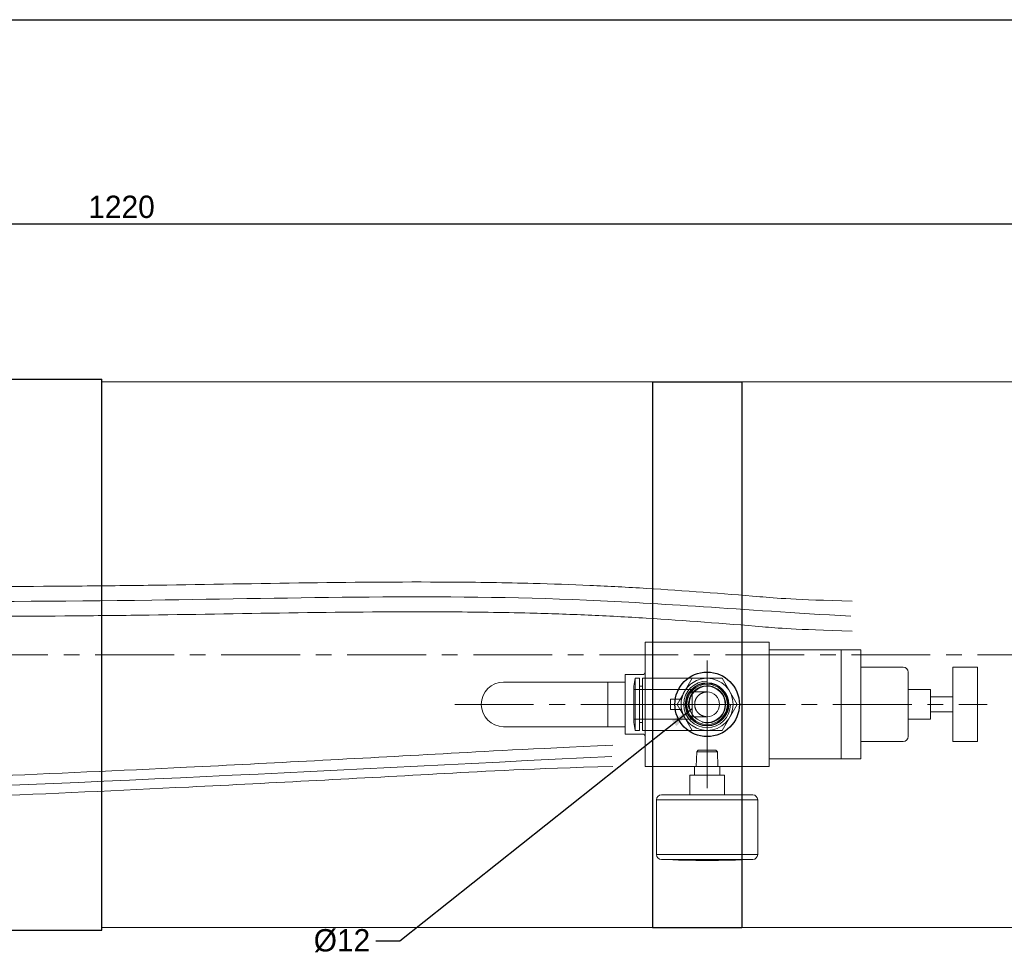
# Model space of a CAD drawing. Header units: millimetres. Extents: x -12870 to -11470, y -3129 to -2170.
# Tile 4 of 17: x -12162 to -11765, y -2544 to -2170. Entities that reach past the tile are written whole.
import ezdxf

# ---------------------------------------------------------------- set-up
doc = ezdxf.new("R2010")
doc.units = ezdxf.units.MM
doc.linetypes.add('CENTER', pattern=[50.8, 31.75, -6.35, 6.35, -6.35])
doc.layers.get('Defpoints').update_dxf_attribs({"lineweight": 25})
for name, color, linetype, lineweight in [('图层1', 7, 'Continuous', 25), ('图层2', 3, 'CENTER', 13), ('图层3', 2, 'Continuous', 13), ('图层4', 1, 'Continuous', 30), ('图层7', 4, 'Continuous', 15)]:
    doc.layers.add(name, color=color, linetype=linetype, lineweight=lineweight)
doc.dimstyles.new('ISO-25', dxfattribs={"dimtxt": 2.5, "dimasz": 2.5, "dimexe": 1.25, "dimexo": 0.625, "dimtad": 1, "dimtxsty": 'Standard', "dimcen": 2.5, "dimadec": 0, "dimazin": 0, "dimtfac": 1, "dimtmove": 0, "dimatfit": 3, "dimfxl": 1, "dimarcsym": 0})

# ---------------------------------------------------------------- blocks, each defined once
blk = doc.blocks.new('*D790')
at = {"layer": 'Defpoints', "color": 0}
for p in [(-11511.17, -2252.53), (-11511.17, -2312.24), (-12731.17, -2358.74)]:
    blk.add_point(p, dxfattribs=at)
at = {"layer": '图层3', "color": 0, "lineweight": -2}
for p, q in [((-12731.17, -2356.49), (-12731.17, -2248.03)), ((-11511.17, -2309.99), (-11511.17, -2248.03)), ((-12722.17, -2252.53), (-11520.17, -2252.53))]:
    blk.add_line(p, q, dxfattribs=at)
at = {"layer": '图层3', "color": 0}
for points in [[(-12722.17, -2251.03), (-12722.17, -2254.03), (-12731.17, -2252.53)], [(-11520.17, -2254.03), (-11520.17, -2251.03), (-11511.17, -2252.53)]]:
    blk.add_solid(points, dxfattribs=at)
at = {"layer": '图层3', "color": 0, "insert": (-12121.17, -2245.78), "char_height": 9, "attachment_point": 5}
blk.add_mtext('1220', dxfattribs=at)

msp = doc.modelspace()

# ---------------------------------------------------------------- linework, layer by layer
at = {"layer": '图层1'}
for p, q in [((-12167.174, -2315.241), (-12129.174, -2315.241)), ((-12129.174, -2537.241), (-12129.174, -2315.241)), ((-11907.174, -2316.241), (-11907.174, -2536.241)), ((-11907.174, -2316.241), (-11871.174, -2316.241)), ((-11871.174, -2316.241), (-11871.174, -2536.241)), ((-12167.174, -2537.241), (-12129.174, -2537.241)), ((-11907.174, -2536.241), (-11871.174, -2536.241))]:
    msp.add_line(p, q, dxfattribs=at)
for radius in [13, 8.67]:
    msp.add_circle((-11885.174, -2446.241), radius, dxfattribs=at)
at = {"layer": '图层2'}
for p, q in [((-12792.174, -2426.241), (-11511.174, -2426.241)), ((-11885.174, -2436.241), (-11885.174, -2456.241)), ((-11986.866, -2446.241), (-11772.319, -2446.241)), ((-11895.174, -2446.241), (-11875.174, -2446.241))]:
    msp.add_line(p, q, dxfattribs=at)
at = {"layer": '图层4'}
msp.add_line((-12869.726, -2170.296), (-11469.726, -2170.296), dxfattribs=at)
at = {"layer": '图层7'}
for p, q in [((-11907.174, -2316.241), (-12129.174, -2316.241)), ((-11549.174, -2316.241), (-11871.174, -2316.241)), ((-11910.174, -2421.241), (-11910.174, -2471.241)), ((-11910.174, -2421.241), (-11860.174, -2421.241)), ((-11860.174, -2421.241), (-11860.174, -2471.241)), ((-11860.174, -2424.241), (-11823.174, -2424.241)), ((-11831.174, -2424.241), (-11831.174, -2468.241)), ((-11823.174, -2424.241), (-11823.174, -2468.241)), ((-11885.174, -2428.546), (-11885.174, -2479.967)), ((-11823.174, -2431.241), (-11806.174, -2431.241)), ((-11786.174, -2431.241), (-11786.174, -2461.241)), ((-11786.174, -2431.241), (-11776.174, -2431.241)), ((-11776.174, -2431.241), (-11776.174, -2461.241)), ((-11918.174, -2434.241), (-11918.174, -2458.241)), ((-11918.174, -2434.241), (-11911.174, -2434.241)), ((-11914.118, -2435.741), (-11914.674, -2438.891)), ((-11914.118, -2435.741), (-11914.118, -2456.741)), ((-11912.486, -2435.741), (-11914.118, -2435.741)), ((-11912.486, -2435.741), (-11912.486, -2456.741)), ((-11879.112, -2435.741), (-11911.174, -2435.741)), ((-11911.174, -2435.741), (-11911.174, -2456.741)), ((-11891.236, -2435.741), (-11897.298, -2446.241)), ((-11885.174, -2435.184), (-11885.174, -2457.298)), ((-11873.049, -2446.241), (-11879.112, -2435.741)), ((-11804.174, -2433.241), (-11804.174, -2459.241)), ((-11967.174, -2437.241), (-11918.174, -2437.241)), ((-11925.174, -2437.241), (-11925.174, -2455.241)), ((-11914.674, -2438.891), (-11914.674, -2453.591)), ((-11891.174, -2440.241), (-11914.674, -2440.241)), ((-11911.174, -2438.891), (-11912.486, -2438.891)), ((-11891.174, -2440.241), (-11891.174, -2452.241)), ((-11804.174, -2440.241), (-11795.174, -2440.241)), ((-11795.174, -2440.241), (-11795.174, -2452.241)), ((-11895.462, -2444.141), (-11899.874, -2444.141)), ((-11899.874, -2444.141), (-11899.874, -2448.341)), ((-11895.674, -2444.141), (-11895.674, -2448.341)), ((-11885.174, -2441.241), (-11891.174, -2441.241)), ((-11795.174, -2443.241), (-11786.174, -2443.241)), ((-11874.117, -2446.241), (-11915.231, -2446.241)), ((-11899.874, -2448.341), (-11895.462, -2448.341)), ((-11897.298, -2446.241), (-11891.236, -2456.741)), ((-11879.112, -2456.741), (-11873.049, -2446.241)), ((-11914.674, -2452.241), (-11891.174, -2452.241)), ((-11891.174, -2451.241), (-11885.174, -2451.241)), ((-11804.174, -2452.241), (-11795.174, -2452.241)), ((-11795.174, -2449.241), (-11786.174, -2449.241)), ((-11967.174, -2455.241), (-11918.174, -2455.241)), ((-11914.674, -2453.591), (-11914.118, -2456.741)), ((-11912.486, -2453.591), (-11911.174, -2453.591)), ((-11918.174, -2458.241), (-11911.174, -2458.241)), ((-11914.118, -2456.741), (-11912.486, -2456.741)), ((-11911.174, -2456.741), (-11879.112, -2456.741)), ((-11823.174, -2461.241), (-11806.174, -2461.241)), ((-11786.174, -2461.241), (-11776.174, -2461.241)), ((-11889.35, -2465.341), (-11889.535, -2471.241)), ((-11888.75, -2464.741), (-11889.35, -2465.341)), ((-11880.997, -2465.341), (-11889.35, -2465.341)), ((-11881.597, -2464.741), (-11888.75, -2464.741)), ((-11880.997, -2465.341), (-11881.597, -2464.741)), ((-11880.813, -2471.241), (-11880.997, -2465.341)), ((-11910.174, -2471.241), (-11860.174, -2471.241)), ((-11890.274, -2471.241), (-11890.274, -2474.741)), ((-11880.074, -2471.241), (-11890.274, -2471.241)), ((-11880.074, -2474.741), (-11880.074, -2471.241)), ((-11860.174, -2468.241), (-11823.174, -2468.241)), ((-11878.174, -2474.741), (-11892.174, -2474.741)), ((-11892.174, -2482.741), (-11892.174, -2474.741)), ((-11878.174, -2482.741), (-11878.174, -2474.741)), ((-11866.774, -2482.741), (-11903.574, -2482.741)), ((-11905.574, -2484.741), (-11905.574, -2506.741)), ((-11864.774, -2484.741), (-11905.574, -2484.741)), ((-11864.774, -2506.741), (-11864.774, -2484.741)), ((-11864.774, -2506.741), (-11905.574, -2506.741)), ((-11866.774, -2508.741), (-11903.574, -2508.741)), ((-11907.174, -2536.241), (-12129.174, -2536.241)), ((-11549.174, -2536.241), (-11871.174, -2536.241))]:
    msp.add_line(p, q, dxfattribs=at)
for points in [[(-11895.462, -2444.141), (-11895.448, -2444.076), (-11895.42, -2443.946), (-11895.39, -2443.816), (-11895.374, -2443.751), (-11895.358, -2443.687), (-11895.325, -2443.558), (-11895.29, -2443.429), (-11895.254, -2443.301), (-11895.216, -2443.173), (-11895.176, -2443.046), (-11895.156, -2442.983), (-11895.135, -2442.92), (-11895.092, -2442.794), (-11895.047, -2442.668), (-11895.001, -2442.543), (-11894.953, -2442.419), (-11894.904, -2442.295), (-11894.879, -2442.234), (-11894.853, -2442.172), (-11894.801, -2442.05), (-11894.747, -2441.928), (-11894.72, -2441.868), (-11894.692, -2441.807), (-11894.635, -2441.687), (-11894.576, -2441.567), (-11894.546, -2441.508), (-11894.516, -2441.448), (-11894.455, -2441.33), (-11894.392, -2441.213), (-11894.327, -2441.097), (-11894.261, -2440.981), (-11894.194, -2440.866), (-11894.16, -2440.809), (-11894.125, -2440.752), (-11894.055, -2440.639), (-11893.983, -2440.527), (-11893.91, -2440.416), (-11893.835, -2440.305), (-11893.759, -2440.196), (-11893.721, -2440.142), (-11893.682, -2440.088), (-11893.603, -2439.98), (-11893.523, -2439.874), (-11893.442, -2439.769), (-11893.359, -2439.664), (-11893.275, -2439.561), (-11893.232, -2439.51), (-11893.19, -2439.459), (-11893.103, -2439.358), (-11893.015, -2439.258), (-11892.926, -2439.159), (-11892.835, -2439.061), (-11892.744, -2438.965), (-11892.697, -2438.917), (-11892.651, -2438.869), (-11892.557, -2438.775), (-11892.462, -2438.682), (-11892.119, -2438.366), (-11891.814, -2438.108), (-11891.5, -2437.861), (-11890.845, -2437.404), (-11890.157, -2436.999), (-11889.44, -2436.647), (-11888.699, -2436.35), (-11887.937, -2436.111), (-11887.549, -2436.013), (-11887.159, -2435.93), (-11886.369, -2435.809), (-11885.573, -2435.749), (-11885.174, -2435.741)], [(-11885.174, -2451.241), (-11885.246, -2451.24), (-11885.392, -2451.236), (-11885.537, -2451.228), (-11885.609, -2451.222), (-11885.682, -2451.215), (-11885.826, -2451.198), (-11885.97, -2451.177), (-11886.113, -2451.152), (-11886.256, -2451.122), (-11886.397, -2451.089), (-11886.468, -2451.071), (-11886.538, -2451.051), (-11886.677, -2451.009), (-11886.815, -2450.964), (-11886.952, -2450.914), (-11887.087, -2450.86), (-11887.221, -2450.803), (-11887.287, -2450.772), (-11887.352, -2450.741), (-11887.482, -2450.676), (-11887.61, -2450.607), (-11887.674, -2450.571), (-11887.736, -2450.534), (-11887.86, -2450.458), (-11887.982, -2450.378), (-11888.042, -2450.337), (-11888.101, -2450.295), (-11888.218, -2450.208), (-11888.332, -2450.117), (-11888.443, -2450.024), (-11888.552, -2449.927), (-11888.657, -2449.827), (-11888.709, -2449.776), (-11888.76, -2449.725), (-11888.86, -2449.619), (-11888.957, -2449.51), (-11889.05, -2449.399), (-11889.14, -2449.285), (-11889.227, -2449.168), (-11889.269, -2449.109), (-11889.311, -2449.049), (-11889.391, -2448.927), (-11889.467, -2448.804), (-11889.54, -2448.678), (-11889.609, -2448.55), (-11889.674, -2448.42), (-11889.705, -2448.354), (-11889.735, -2448.288), (-11889.793, -2448.154), (-11889.847, -2448.019), (-11889.897, -2447.882), (-11889.942, -2447.744), (-11889.984, -2447.605), (-11890.003, -2447.535), (-11890.022, -2447.465), (-11890.055, -2447.323), (-11890.085, -2447.181), (-11890.11, -2447.037), (-11890.131, -2446.894), (-11890.148, -2446.749), (-11890.155, -2446.677), (-11890.16, -2446.604), (-11890.169, -2446.459), (-11890.173, -2446.314), (-11890.174, -2446.241), (-11890.173, -2446.168), (-11890.169, -2446.023), (-11890.16, -2445.878), (-11890.155, -2445.805), (-11890.148, -2445.733), (-11890.131, -2445.588), (-11890.11, -2445.444), (-11890.085, -2445.301), (-11890.055, -2445.159), (-11890.022, -2445.017), (-11890.003, -2444.947), (-11889.984, -2444.877), (-11889.942, -2444.737), (-11889.897, -2444.599), (-11889.847, -2444.463), (-11889.793, -2444.327), (-11889.735, -2444.194), (-11889.705, -2444.128), (-11889.674, -2444.062), (-11889.609, -2443.932), (-11889.54, -2443.804), (-11889.467, -2443.678), (-11889.391, -2443.554), (-11889.311, -2443.433), (-11889.269, -2443.373), (-11889.227, -2443.314), (-11889.14, -2443.197), (-11889.05, -2443.083), (-11888.957, -2442.972), (-11888.86, -2442.863), (-11888.76, -2442.757), (-11888.709, -2442.705), (-11888.657, -2442.654), (-11888.552, -2442.555), (-11888.443, -2442.458), (-11888.332, -2442.364), (-11888.218, -2442.274), (-11888.101, -2442.187), (-11888.042, -2442.145), (-11887.982, -2442.104), (-11887.86, -2442.024), (-11887.736, -2441.948), (-11887.674, -2441.911), (-11887.61, -2441.875), (-11887.482, -2441.806), (-11887.352, -2441.741), (-11887.287, -2441.709), (-11887.221, -2441.679), (-11887.087, -2441.622), (-11886.952, -2441.568), (-11886.815, -2441.518), (-11886.677, -2441.472), (-11886.538, -2441.431), (-11886.468, -2441.411), (-11886.397, -2441.393), (-11886.256, -2441.359), (-11886.113, -2441.33), (-11885.97, -2441.305), (-11885.826, -2441.284), (-11885.682, -2441.267), (-11885.609, -2441.26), (-11885.537, -2441.254), (-11885.392, -2441.246), (-11885.246, -2441.241), (-11885.174, -2441.241)], [(-11885.174, -2456.741), (-11885.573, -2456.733), (-11886.369, -2456.673), (-11887.159, -2456.552), (-11887.549, -2456.469), (-11887.937, -2456.371), (-11888.699, -2456.132), (-11889.44, -2455.835), (-11890.157, -2455.483), (-11890.845, -2455.077), (-11891.5, -2454.621), (-11891.814, -2454.374), (-11892.119, -2454.116), (-11892.462, -2453.8), (-11892.557, -2453.707), (-11892.651, -2453.613), (-11892.697, -2453.565), (-11892.744, -2453.517), (-11892.835, -2453.421), (-11892.926, -2453.323), (-11893.015, -2453.224), (-11893.103, -2453.124), (-11893.19, -2453.023), (-11893.232, -2452.972), (-11893.275, -2452.921), (-11893.359, -2452.818), (-11893.442, -2452.713), (-11893.523, -2452.608), (-11893.603, -2452.501), (-11893.682, -2452.394), (-11893.721, -2452.34), (-11893.759, -2452.286), (-11893.835, -2452.176), (-11893.91, -2452.066), (-11893.983, -2451.955), (-11894.055, -2451.843), (-11894.125, -2451.73), (-11894.16, -2451.673), (-11894.194, -2451.616), (-11894.261, -2451.501), (-11894.327, -2451.385), (-11894.392, -2451.269), (-11894.455, -2451.151), (-11894.516, -2451.033), (-11894.546, -2450.974), (-11894.576, -2450.915), (-11894.635, -2450.795), (-11894.692, -2450.675), (-11894.72, -2450.614), (-11894.747, -2450.554), (-11894.801, -2450.432), (-11894.853, -2450.309), (-11894.879, -2450.248), (-11894.904, -2450.186), (-11894.953, -2450.063), (-11895.001, -2449.938), (-11895.047, -2449.813), (-11895.092, -2449.688), (-11895.135, -2449.562), (-11895.156, -2449.499), (-11895.176, -2449.435), (-11895.216, -2449.308), (-11895.254, -2449.181), (-11895.29, -2449.053), (-11895.325, -2448.924), (-11895.358, -2448.795), (-11895.374, -2448.731), (-11895.39, -2448.666), (-11895.42, -2448.536), (-11895.448, -2448.406), (-11895.462, -2448.341)]]:
    msp.add_lwpolyline(points, dxfattribs=at)
for radius in [8.506, 8.159, 7.275]:
    msp.add_circle((-11885.174, -2446.241), radius, dxfattribs=at)
for centre, radius, start, end in [((-11806.174, -2433.241), 2, 0, 90), ((-11911.174, -2433.241), 1, 270, 0), ((-11885.174, -2446.241), 10.5, 270, 90), ((-11967.174, -2446.241), 9, 90, 270), ((-11885.174, -2446.241), 9.4, 90, 0), ((-11885.174, -2446.241), 7.475, 255, 195), ((-11885.174, -2446.241), 10.5, 168.46304, 191.53696), ((-11885.174, -2446.241), 5, 270, 90), ((-11911.174, -2459.241), 1, 0, 90), ((-11806.174, -2459.241), 2, 270, 0), ((-11903.574, -2484.741), 2, 90, 180), ((-11866.774, -2484.741), 2, 0, 90), ((-11903.574, -2506.741), 2, 180, 270), ((-11866.774, -2506.741), 2, 270, 0), ((-11885.174, -2108.914), 400.25, 267.36511, 272.63489)]:
    msp.add_arc(centre, radius, start, end, dxfattribs=at)
for points, knots in [([(-12330.727, -2398.241), (-12309.613, -2398.383), (-12288.503, -2398.526), (-12225.177, -2398.848), (-12182.969, -2398.924), (-12130.658, -2398.499), (-12120.556, -2398.393), (-12090.247, -2397.992), (-12070.019, -2397.608), (-12029.524, -2397.034), (-12009.258, -2396.845), (-11977.752, -2397.036), (-11966.52, -2397.199), (-11947.663, -2397.697), (-11940.04, -2397.959), (-11924.794, -2398.629), (-11917.176, -2399.035), (-11894.342, -2400.424), (-11879.143, -2401.578), (-11857.019, -2403.434), (-11850.076, -2404.041), (-11826.674, -2404.663)], [0, 0, 0, 0, 63.3553208, 63.3553208, 190.0659624, 190.0659624, 220.3946752, 220.3946752, 281.0521006, 281.0521006, 341.709526, 341.709526, 375.3000969, 375.3000969, 398.0891881, 398.0891881, 420.8782794, 420.8782794, 466.4564619, 466.4564619, 487.3209251, 487.3209251, 487.3209251, 487.3209251]), ([(-12330.768, -2404.241), (-12256.868, -2404.739), (-12124.565, -2405.631), (-11961.972, -2400.845), (-11873.673, -2407.951), (-11827.265, -2410.741)], [0, 0, 0, 0, 221.7468536, 396.9940796, 487.3209251, 487.3209251, 487.3209251, 487.3209251]), ([(-12330.808, -2410.241), (-12309.621, -2410.384), (-12288.431, -2410.526), (-12224.846, -2410.849), (-12182.439, -2410.924), (-12129.999, -2410.493), (-12119.992, -2410.387), (-12089.966, -2409.988), (-12069.964, -2409.61), (-12030.01, -2409.041), (-12010.056, -2408.851), (-11978.944, -2409.023), (-11967.765, -2409.179), (-11948.776, -2409.667), (-11940.961, -2409.932), (-11925.341, -2410.615), (-11917.529, -2411.033), (-11894.09, -2412.467), (-11878.458, -2413.667), (-11856.617, -2415.515), (-11850.414, -2416.059), (-11826.674, -2416.741)], [0, 0, 0, 0, 63.5746902, 63.5746902, 190.7240707, 190.7240707, 220.7047612, 220.7047612, 280.666142, 280.666142, 340.6275228, 340.6275228, 374.3008636, 374.3008636, 397.8800197, 397.8800197, 421.4591757, 421.4591757, 468.6174878, 468.6174878, 487.3209251, 487.3209251, 487.3209251, 487.3209251]), ([(-11923.174, -2462.741), (-11957.071, -2464.216), (-11974.331, -2465.186), (-12026.099, -2468.053), (-12060.593, -2469.911), (-12121.786, -2472.925), (-12148.502, -2474.145), (-12195.003, -2476.016), (-12214.805, -2476.733), (-12252.522, -2477.906), (-12270.438, -2478.378), (-12306.245, -2479.138), (-12324.139, -2479.427), (-12377.866, -2480.027), (-12413.743, -2480.068), (-12458.444, -2479.678), (-12467.03, -2479.583), (-12492.838, -2479.239), (-12510.11, -2478.93), (-12532.645, -2478.425), (-12537.828, -2478.302), (-12548.147, -2478.044), (-12553.285, -2477.913), (-12563.539, -2477.599), (-12568.658, -2477.413), (-12583.95, -2476.67), (-12594.06, -2475.928), (-12609.199, -2474.032), (-12614.361, -2473.24), (-12629.652, -2470.344), (-12639.585, -2467.715), (-12650.993, -2463.41), (-12652.813, -2462.682), (-12656.437, -2461.146), (-12658.243, -2460.338), (-12663.655, -2457.826), (-12667.254, -2456.03), (-12673.267, -2452.973), (-12675.672, -2451.735), (-12678.092, -2450.501)], [0, 0, 0, 0, 51.7114927, 51.7114927, 155.1344781, 155.1344781, 235.4193552, 235.4193552, 295.0806748, 295.0806748, 349.2103191, 349.2103191, 403.3399634, 403.3399634, 511.599252, 511.599252, 537.2835883, 537.2835883, 588.6522608, 588.6522608, 603.9647563, 603.9647563, 619.0910716, 619.0910716, 634.2173869, 634.2173869, 664.4700174, 664.4700174, 680.3580396, 680.3580396, 712.134084, 712.134084, 718.228121, 718.228121, 724.3221579, 724.3221579, 736.5102319, 736.5102319, 744.5963793, 744.5963793, 744.5963793, 744.5963793]), ([(-11923.6, -2467.241), (-12046.201, -2473.227), (-12249.41, -2484.638), (-12485.402, -2484.58), (-12631.464, -2479.458), (-12671.716, -2458.241), (-12679.909, -2454.065)], [0, 0, 0, 0, 319.3994287, 608.7758996, 717.1121483, 744.5963793, 744.5963793, 744.5963793, 744.5963793]), ([(-11923.174, -2471.235), (-11956.55, -2472.2), (-11973.74, -2473.165), (-12025.301, -2476.021), (-12059.667, -2477.873), (-12122.002, -2480.947), (-12149.984, -2482.222), (-12198.01, -2484.135), (-12218.071, -2484.85), (-12256.397, -2486.017), (-12274.662, -2486.483), (-12311.17, -2487.226), (-12329.416, -2487.503), (-12384.209, -2488.056), (-12420.81, -2488.052), (-12467.826, -2487.577), (-12477.988, -2487.447), (-12502.091, -2487.072), (-12516.052, -2486.804), (-12535.551, -2486.359), (-12541.039, -2486.226), (-12553.632, -2485.904), (-12560.758, -2485.714), (-12575.019, -2485.147), (-12582.152, -2484.769), (-12602.269, -2483.18), (-12615.187, -2481.538), (-12631.704, -2477.853), (-12635.571, -2476.872), (-12642.575, -2474.845), (-12645.723, -2473.839), (-12651.572, -2471.77), (-12654.281, -2470.729), (-12659.647, -2468.489), (-12662.291, -2467.295), (-12670.138, -2463.584), (-12675.256, -2460.935), (-12680.8, -2458.101), (-12681.263, -2457.864), (-12681.725, -2457.629)], [0, 0, 0, 0, 51.4937377, 51.4937377, 154.4812131, 154.4812131, 238.497522, 238.497522, 298.8728574, 298.8728574, 353.9842104, 353.9842104, 409.0955633, 409.0955633, 519.3182693, 519.3182693, 549.6310876, 549.6310876, 591.0374166, 591.0374166, 607.2204621, 607.2204621, 628.1091021, 628.1091021, 648.9977422, 648.9977422, 687.264499, 687.264499, 699.0730006, 699.0730006, 708.8468198, 708.8468198, 717.3949426, 717.3949426, 725.9430653, 725.9430653, 743.0393108, 743.0393108, 744.5963793, 744.5963793, 744.5963793, 744.5963793])]:
    msp.add_open_spline(points, degree=3, knots=knots, dxfattribs=at)

# ---------------------------------------------------------------- texts
at = {"layer": '图层3', "insert": (-12020.951, -2546.171), "char_height": 9, "attachment_point": 9}
msp.add_mtext('%%c12', dxfattribs=at)

# ---------------------------------------------------------------- dimensions: what is measured, and where the dimension line sits
at = {"layer": '图层3'}
dim = msp.add_linear_dim(base=(-11511.174, -2252.53), p1=(-12731.174, -2358.741), p2=(-11511.174, -2312.241), dimstyle='ISO-25', override={"dimscale": 3.6, "dimdsep": 46, "dimpost": ''}, dxfattribs=at)
dim.commit()
dim.dimension.update_dxf_attribs({"geometry": '*D790', "text_midpoint": (-12121.174, -2245.78)})

# ---------------------------------------------------------------- leaders
at = {"layer": '图层3', "annotation_type": 0, "has_hookline": 1, "hookline_direction": 1, "text_width": 21}
msp.add_leader([(-11891.391, -2448.241), (-12008.95, -2541.671), (-12018.701, -2541.671)], dimstyle='ISO-25', override={"dimscale": 3.6, "dimgap": 0.625, "dimtad": 0, "dimdsep": 46, "dimpost": ''}, dxfattribs=at)

doc.saveas('drawing.dxf')
